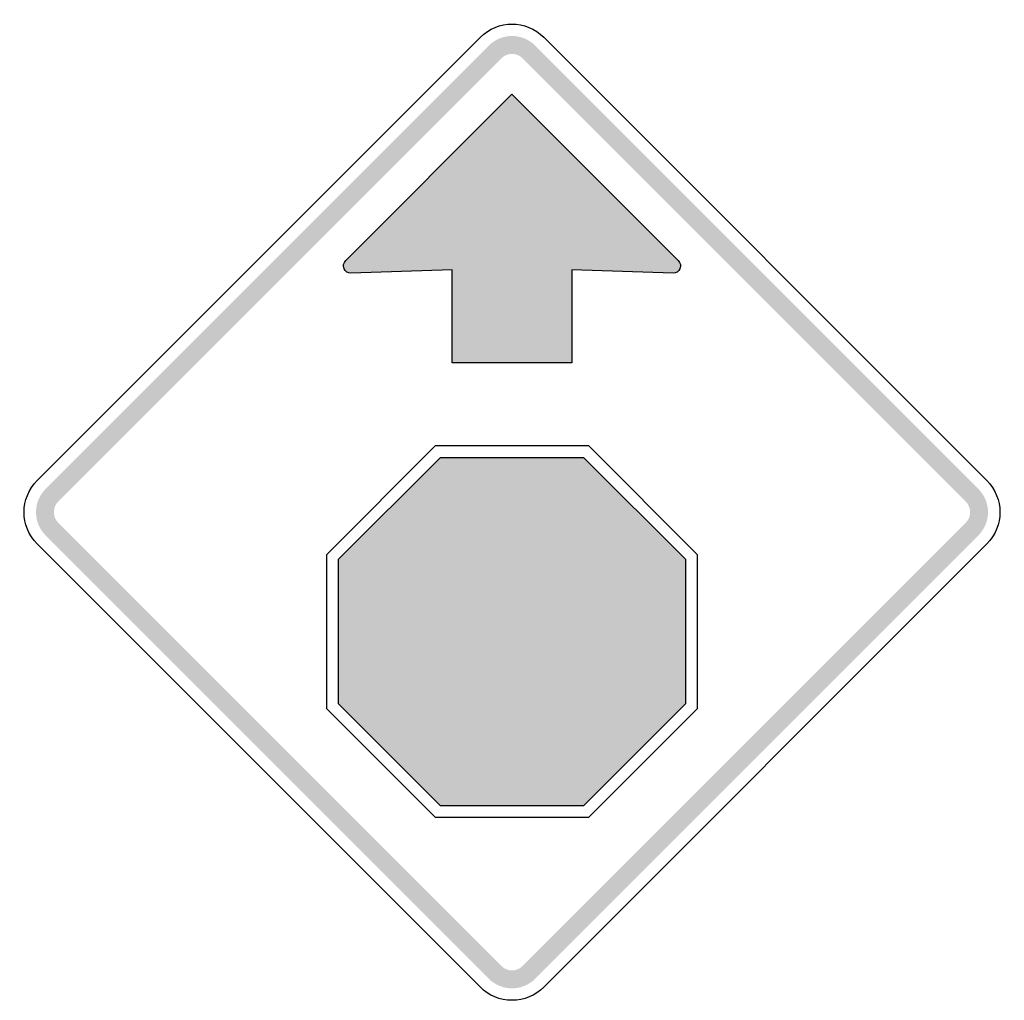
# Model space of a CAD drawing. Header units: inches. Extents: x -0.5 to 0.5, y -0.5 to 0.5.
import ezdxf

# ---------------------------------------------------------------- set-up
doc = ezdxf.new("R2010")
doc.units = ezdxf.units.IN
doc.header["$MEASUREMENT"] = 0

msp = doc.modelspace()

# ---------------------------------------------------------------- hatches: boundary and pattern name
for points in [[(0.0236, 0.4715), (0.0212, 0.4736), (0.0185, 0.4756), (0.0157, 0.4773), (0.0128, 0.4787), (0.0097, 0.4798), (0.0065, 0.4806), (0.0033, 0.4811), (0, 0.4812), (-0.0033, 0.4811), (-0.0065, 0.4806), (-0.0097, 0.4798), (-0.0128, 0.4787), (-0.0157, 0.4773), (-0.0185, 0.4756), (-0.0212, 0.4736), (-0.0236, 0.4715), (-0.0107, 0.4586), (-0.0096, 0.4596), (-0.0084, 0.4605), (-0.0071, 0.4612), (-0.0058, 0.4619), (-0.0044, 0.4624), (-0.003, 0.4627), (-0.0015, 0.463), (0, 0.463), (0.0015, 0.463), (0.003, 0.4627), (0.0044, 0.4624), (0.0058, 0.4619), (0.0071, 0.4612), (0.0084, 0.4605), (0.0096, 0.4596), (0.0107, 0.4586), (0.0236, 0.4715)], [(-0.4608, 0.0085), (-0.0107, 0.4586), (-0.0236, 0.4715), (-0.4737, 0.0214), (-0.4608, 0.0085)], [(0.0107, 0.4586), (0.4608, 0.0085), (0.4737, 0.0214), (0.0236, 0.4715), (0.0107, 0.4586)], [(0.0731, 0.053), (-0.0731, 0.053), (-0.1764, -0.0504), (-0.1764, -0.1965), (-0.0731, -0.2999), (0.0731, -0.2999), (0.1764, -0.1965), (0.1764, -0.0504), (0.0731, 0.053)], [(-0.4737, 0.0214), (-0.4757, 0.0191), (-0.4776, 0.0166), (-0.4792, 0.014), (-0.4806, 0.0112), (-0.4817, 0.0084), (-0.4826, 0.0054), (-0.4831, 0.0024), (-0.4834, -0.0007), (-0.4834, -0.0038), (-0.4831, -0.0068), (-0.4826, -0.0099), (-0.4817, -0.0128), (-0.4806, -0.0157), (-0.4792, -0.0184), (-0.4776, -0.0211), (-0.4757, -0.0235), (-0.4737, -0.0258), (-0.4608, -0.0129), (-0.4618, -0.0119), (-0.4626, -0.0108), (-0.4633, -0.0096), (-0.464, -0.0083), (-0.4645, -0.007), (-0.4648, -0.0057), (-0.4651, -0.0043), (-0.4652, -0.0029), (-0.4652, -0.0015), (-0.4651, -0.0001), (-0.4648, 0.0013), (-0.4645, 0.0026), (-0.464, 0.0039), (-0.4633, 0.0052), (-0.4626, 0.0063), (-0.4618, 0.0075), (-0.4608, 0.0085), (-0.4737, 0.0214)], [(0.4737, -0.0258), (0.4759, -0.0234), (0.4778, -0.0207), (0.4795, -0.0179), (0.4809, -0.015), (0.482, -0.0119), (0.4828, -0.0087), (0.4833, -0.0055), (0.4834, -0.0022), (0.4833, 0.001), (0.4828, 0.0043), (0.482, 0.0075), (0.4809, 0.0105), (0.4795, 0.0135), (0.4778, 0.0163), (0.4759, 0.0189), (0.4737, 0.0214), (0.4608, 0.0085), (0.4618, 0.0074), (0.4627, 0.0062), (0.4635, 0.0049), (0.4641, 0.0036), (0.4646, 0.0022), (0.465, 0.0007), (0.4652, -0.0007), (0.4653, -0.0022), (0.4652, -0.0037), (0.465, -0.0052), (0.4646, -0.0066), (0.4641, -0.008), (0.4635, -0.0094), (0.4627, -0.0106), (0.4618, -0.0118), (0.4608, -0.0129), (0.4737, -0.0258)], [(-0.0107, -0.463), (-0.4608, -0.0129), (-0.4737, -0.0258), (-0.0236, -0.4759), (-0.0107, -0.463)], [(0.4608, -0.0129), (0.0107, -0.463), (0.0236, -0.4759), (0.4737, -0.0258), (0.4608, -0.0129)], [(-0.0236, -0.4759), (-0.0212, -0.4781), (-0.0185, -0.48), (-0.0157, -0.4817), (-0.0128, -0.4831), (-0.0097, -0.4842), (-0.0065, -0.485), (-0.0033, -0.4855), (0, -0.4857), (0.0033, -0.4855), (0.0065, -0.485), (0.0097, -0.4842), (0.0128, -0.4831), (0.0157, -0.4817), (0.0185, -0.48), (0.0212, -0.4781), (0.0236, -0.4759), (0.0107, -0.463), (0.0096, -0.464), (0.0084, -0.4649), (0.0071, -0.4657), (0.0058, -0.4663), (0.0044, -0.4668), (0.003, -0.4672), (0.0015, -0.4674), (0, -0.4675), (-0.0015, -0.4674), (-0.003, -0.4672), (-0.0044, -0.4668), (-0.0058, -0.4663), (-0.0071, -0.4657), (-0.0084, -0.4649), (-0.0096, -0.464), (-0.0107, -0.463), (-0.0236, -0.4759)]]:
    msp.add_hatch(color=7).paths.add_polyline_path(points)
h = msp.add_hatch(color=7)
edge = h.paths.add_edge_path()
edge.add_spline(control_points=[(-0.1636, 0.2403), (-0.1666, 0.2403), (-0.1694, 0.2421), (-0.1706, 0.2449), (-0.1717, 0.2478), (-0.1711, 0.251), (-0.1689, 0.2532)], knot_values=[0, 0, 0, 0, 1, 1, 1, 2, 2, 2, 2], degree=3, periodic=0)
edge.add_line((-0.1689, 0.2532), (0, 0.4221))
edge.add_line((0, 0.4221), (0.1689, 0.2532))
edge.add_spline(control_points=[(0.1689, 0.2532), (0.1711, 0.251), (0.1717, 0.2478), (0.1706, 0.2449), (0.1694, 0.2421), (0.1666, 0.2403), (0.1636, 0.2403)], knot_values=[0, 0, 0, 0, 1, 1, 1, 2, 2, 2, 2], degree=3, periodic=0)
edge.add_line((0.1636, 0.2403), (0.0606, 0.2439))
edge.add_line((0.0606, 0.2439), (0.0606, 0.1493))
edge.add_line((0.0606, 0.1493), (-0.0606, 0.1493))
edge.add_line((-0.0606, 0.1493), (-0.0606, 0.2439))
edge.add_line((-0.0606, 0.2439), (-0.1636, 0.2403))

# ---------------------------------------------------------------- linework, layer by layer
at = {"color": 7}
for points in [[(-0.4822, 0.0299), (-0.0321, 0.48)], [(0.0322, 0.48), (0.4822, 0.0299)], [(-0.1689, 0.2532), (0, 0.4221), (0.1689, 0.2532)], [(0.1636, 0.2403), (0.0606, 0.2439), (0.0606, 0.1493), (-0.0606, 0.1493), (-0.0606, 0.2439), (-0.1636, 0.2403)], [(-0.0321, -0.4845), (-0.4822, -0.0344)], [(0.4822, -0.0344), (0.0322, -0.4845)]]:
    msp.add_lwpolyline(points, dxfattribs=at)
for points in [[(0.0781, 0.0651), (-0.0781, 0.0651), (-0.1885, -0.0454), (-0.1885, -0.2016), (-0.0781, -0.312), (0.0781, -0.312), (0.1885, -0.2016), (0.1885, -0.0454), (0.0781, 0.0651)], [(0.0731, 0.053), (-0.0731, 0.053), (-0.1764, -0.0504), (-0.1764, -0.1965), (-0.0731, -0.2999), (0.0731, -0.2999), (0.1764, -0.1965), (0.1764, -0.0504), (0.0731, 0.053)]]:
    msp.add_lwpolyline(points, close=True, dxfattribs=at)
for points in [[(-0.0321, 0.48), (-0.0144, 0.4978), (0.0144, 0.4978), (0.0322, 0.48)], [(-0.4822, -0.0344), (-0.5, -0.0166), (-0.5, 0.0122), (-0.4822, 0.0299)], [(0.4822, 0.0299), (0.5, 0.0122), (0.5, -0.0166), (0.4822, -0.0344)]]:
    msp.add_open_spline(points, degree=3, dxfattribs=at)
for points in [[(-0.1636, 0.2403), (-0.1666, 0.2403), (-0.1694, 0.2421), (-0.1706, 0.2449), (-0.1717, 0.2478), (-0.1711, 0.251), (-0.1689, 0.2532)], [(0.1689, 0.2532), (0.1711, 0.251), (0.1717, 0.2478), (0.1706, 0.2449), (0.1694, 0.2421), (0.1666, 0.2403), (0.1636, 0.2403)], [(0.0322, -0.4845), (0.0236, -0.493), (0.0121, -0.4978), (0, -0.4978), (-0.0121, -0.4978), (-0.0236, -0.493), (-0.0321, -0.4845)]]:
    msp.add_open_spline(points, degree=3, knots=[0, 0, 0, 0, 1, 1, 1, 2, 2, 2, 2], dxfattribs=at)

doc.saveas('drawing.dxf')
